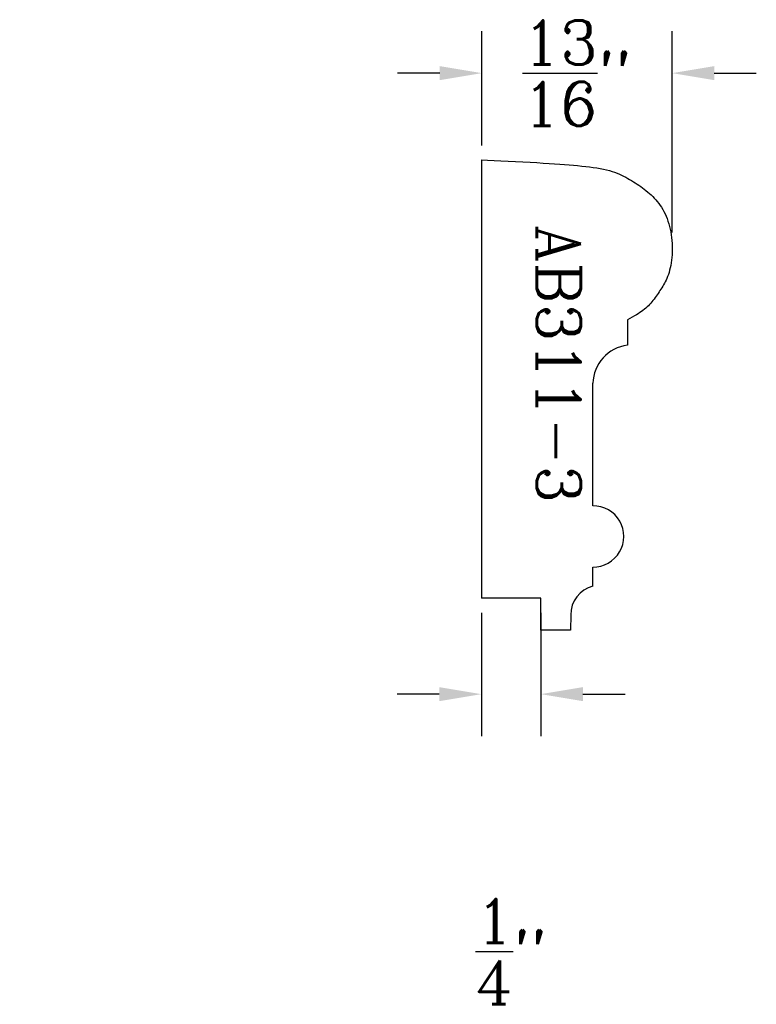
# Model space of a CAD drawing. Extents: x -1.84 to 1.31, y -1.98 to 2.22.
import ezdxf
from ezdxf.enums import TextEntityAlignment as Align

# ---------------------------------------------------------------- set-up
doc = ezdxf.new("R2010")
doc.units = 0
doc.header["$MEASUREMENT"] = 0
doc.layers.get('0').update_dxf_attribs({"linetype": 'CONTINUOUS'})
for name, color, linetype in [('DIMEN', 1, 'CONTINUOUS'), ('PROF', 7, 'CONTINUOUS'), ('TEXT', 3, 'CONTINUOUS')]:
    doc.layers.add(name, color=color, linetype=linetype)
doc.layers.get('0').off()
doc.styles.add('ROMANC', font='ROMANC', dxfattribs={"height": 0.1875})
doc.dimstyles.get("Standard").update_dxf_attribs({"dimtxt": 0.18, "dimasz": 0.18, "dimexe": 0.18, "dimexo": 0.0625, "dimgap": 0.09, "dimtad": 0, "dimtih": 1, "dimtoh": 1, "dimdec": 4, "dimzin": 0, "dimdsep": 46, "dimtxsty": 'Standard', "dimcen": 0.09, "dimadec": 0, "dimazin": 0, "dimtfac": 1, "dimtdec": 4, "dimtofl": 0, "dimtmove": 0, "dimatfit": 3, "dimfxl": 1, "dimtolj": 1, "dimtzin": 0, "dimarcsym": 0})

# ---------------------------------------------------------------- blocks, each defined once
blk = doc.blocks.new('*D2')
at = {"color": 0, "linetype": 'ByBlock'}
for p, q in [((-0.4227, 1.6238), (-1.2113, 1.6238)), ((-1.0313, 1.4438), (-1.0313, 0.8677)), ((-1.0313, -0.0685), (-1.0313, 0.5077)), ((-0.4143, -0.2485), (-1.2113, -0.2485))]:
    blk.add_line(p, q, dxfattribs=at)
for points in [[(-1.0613, 1.4438), (-1.0013, 1.4438), (-1.0313, 1.6238)], [(-1.0613, -0.0685), (-1.0013, -0.0685), (-1.0313, -0.2485)]]:
    blk.add_solid(points, dxfattribs=at)
at = {"color": 0, "linetype": 'ByBlock', "style": 'ROMANC'}
blk.add_text('1 7/8"', height=0.1875, dxfattribs=at).set_placement((-1.0313, 0.6877), align=Align.MIDDLE_CENTER)
blk = doc.blocks.new('*D4')
at = {"color": 0, "linetype": 'ByBlock'}
for p, q in [((-1.0313, -0.0685), (-1.0313, 0.1115)), ((-0.4143, -0.2485), (-1.2113, -0.2485)), ((0.3246, -0.3841), (-1.2113, -0.3841)), ((-1.0313, -0.5641), (-1.0313, -0.7441)), ((-1.0313, -0.7441), (-1.2113, -0.7441))]:
    blk.add_line(p, q, dxfattribs=at)
for points in [[(-1.0613, -0.0685), (-1.0013, -0.0685), (-1.0313, -0.2485)], [(-1.0613, -0.5641), (-1.0013, -0.5641), (-1.0313, -0.3841)]]:
    blk.add_solid(points, dxfattribs=at)
at = {"color": 0, "linetype": 'ByBlock', "style": 'ROMANC'}
blk.add_text('1/8"', height=0.1875, dxfattribs=at).set_placement((-1.587, -0.7441), align=Align.MIDDLE_CENTER)
blk = doc.blocks.new('*D9')
at = {"layer": 'DIMEN', "color": 0, "lineweight": -2}
for p, q in [((0.1352, 1.6863), (0.1352, 2.1749)), ((0.9479, 1.314), (0.9479, 2.1749)), ((-0.0448, 1.9949), (-0.2248, 1.9949)), ((1.1279, 1.9949), (1.3079, 1.9949))]:
    blk.add_line(p, q, dxfattribs=at)
at = {"layer": 'DIMEN', "color": 0}
for points in [[(-0.0448, 2.0249), (-0.0448, 1.9649), (0.1352, 1.9949)], [(1.1279, 2.0249), (1.1279, 1.9649), (0.9479, 1.9949)]]:
    blk.add_solid(points, dxfattribs=at)
at = {"layer": 'DIMEN', "color": 0, "insert": (0.5416, 1.9949), "char_height": 0.1875, "attachment_point": 5, "style": 'ROMANC'}
blk.add_mtext('\\A1;{\\H1.000000x;\\S13/16;}"', dxfattribs=at)
blk = doc.blocks.new('*D10')
at = {"layer": 'DIMEN', "color": 0, "lineweight": -2}
for p, q in [((0.1332, -0.311), (0.1332, -0.8382)), ((0.3871, -0.311), (0.3871, -0.8382)), ((-0.0468, -0.6582), (-0.2268, -0.6582)), ((0.5671, -0.6582), (0.7471, -0.6582))]:
    blk.add_line(p, q, dxfattribs=at)
at = {"layer": 'DIMEN', "color": 0}
for points in [[(-0.0468, -0.6282), (-0.0468, -0.6882), (0.1332, -0.6582)], [(0.5671, -0.6282), (0.5671, -0.6882), (0.3871, -0.6582)]]:
    blk.add_solid(points, dxfattribs=at)
at = {"layer": 'DIMEN', "color": 0, "insert": (0.2602, -1.7582), "char_height": 0.1875, "attachment_point": 5, "style": 'ROMANC'}
blk.add_mtext('\\A1;{\\H1.000000x;\\S1/4;}"', dxfattribs=at)

msp = doc.modelspace()

# ---------------------------------------------------------------- linework, layer by layer
at = {"layer": 'PROF', "linetype": 'Continuous'}
for p, q in [((0.135194, -0.248512), (0.135194, 1.623829)), ((0.387126, -0.248512), (0.133201, -0.248512)), ((0.387126, -0.384472), (0.387126, -0.248512)), ((0.514297, -0.384472), (0.387126, -0.384472))]:
    msp.add_line(p, q, dxfattribs=at)
at = {"layer": 'PROF'}
for p, q in [((0.756828, 0.940922), (0.756828, 0.832555)), ((0.609606, 0.146349), (0.609606, 0.669772)), ((0.609128, -0.196862), (0.609128, -0.115143)), ((0.514693, -0.319881), (0.514297, -0.384472))]:
    msp.add_line(p, q, dxfattribs=at)
at = {"layer": 'PROF', "linetype": 'Continuous'}
msp.add_lwpolyline([(0.135194, 1.623829), (0.159874, 1.622551), (0.187289, 1.621218), (0.21674, 1.619837), (0.247528, 1.618416), (0.278953, 1.616964), (0.310316, 1.615487), (0.340918, 1.613995), (0.370058, 1.612495), (0.397191, 1.610992), (0.422375, 1.609482), (0.445822, 1.607955), (0.467745, 1.606406), (0.488356, 1.604825), (0.507866, 1.603205), (0.526487, 1.601538), (0.544431, 1.599816), (0.561869, 1.598029), (0.578802, 1.596153), (0.59519, 1.594162), (0.610993, 1.592029), (0.626172, 1.58973), (0.640686, 1.587237), (0.654496, 1.584524), (0.667561, 1.581566), (0.67986, 1.578344), (0.691444, 1.574872), (0.702384, 1.571173), (0.712748, 1.56727), (0.722608, 1.563186), (0.732032, 1.558942), (0.741092, 1.554561), (0.749855, 1.550067), (0.758386, 1.545476), (0.766715, 1.540788), (0.774866, 1.535995), (0.782865, 1.531093), (0.790734, 1.526074), (0.798499, 1.520932), (0.806183, 1.515661), (0.813811, 1.510254), (0.821399, 1.504705), (0.828935, 1.498999), (0.836398, 1.493123), (0.843769, 1.487062), (0.851027, 1.480801), (0.858152, 1.474327), (0.865123, 1.467623), (0.871922, 1.460677), (0.878527, 1.453472), (0.884922, 1.445987), (0.891091, 1.438201), (0.897015, 1.430092), (0.902679, 1.421637), (0.908066, 1.412814), (0.913158, 1.403602), (0.917939, 1.393979), (0.922394, 1.383931), (0.926517, 1.373487), (0.930301, 1.36268), (0.933742, 1.351548), (0.936835, 1.340125), (0.939575, 1.328448), (0.941956, 1.316553), (0.943973, 1.304476), (0.945623, 1.292255), (0.946905, 1.27994), (0.947821, 1.267586), (0.948372, 1.255244), (0.94856, 1.242969), (0.948387, 1.230813), (0.947852, 1.21883), (0.946958, 1.207072), (0.94571, 1.195591), (0.94413, 1.184426), (0.942243, 1.173613), (0.940074, 1.163189), (0.937649, 1.153191), (0.934993, 1.143654), (0.932131, 1.134617), (0.929089, 1.126115), (0.925891, 1.118166), (0.922551, 1.110714), (0.919084, 1.103684), (0.915502, 1.096999), (0.911818, 1.090584), (0.908046, 1.084364), (0.9042, 1.078264), (0.900292, 1.072207), (0.896333, 1.066135), (0.892315, 1.060046), (0.888229, 1.053955), (0.884064, 1.047877), (0.879811, 1.041828), (0.87546, 1.035821), (0.870999, 1.029872), (0.86642, 1.023996), (0.861711, 1.018207), (0.856854, 1.012517), (0.851832, 1.006936), (0.846627, 1.001477), (0.841221, 0.99615), (0.835595, 0.990966), (0.829731, 0.985937), (0.823611, 0.981074), (0.817205, 0.976372), (0.810431, 0.971757), (0.803196, 0.96714), (0.795406, 0.962434), (0.786968, 0.957548), (0.777788, 0.952393), (0.767772, 0.946881), (0.756828, 0.940922)], dxfattribs=at)
at = {"layer": 'PROF'}
for centre, radius, start, end in [((0.778335, 0.665138), 0.168793, 97.320507, 178.426903), ((0.611048, 0.0156), 0.130757, 269.158845, 90.631725), ((0.64256, -0.320283), 0.127868, 105.156393, 179.820065)]:
    msp.add_arc(centre, radius, start, end, dxfattribs=at)

# ---------------------------------------------------------------- texts
at = {"layer": 'TEXT', "style": 'ROMANC'}
msp.add_text('AB311-3', height=0.1875, rotation=270, dxfattribs=at).set_placement((0.370362, 1.346735))

# ---------------------------------------------------------------- dimensions: what is measured, and where the dimension line sits
at = {"layer": 'DIMEN'}
for base, p1, p2, picture, middle in [((0.135194, 1.994922), (0.947907, 1.251526), (0.135194, 1.623829), '*D9', (0.54155, 1.994922)), ((0.3871265, -0.6582088), (0.1332014, -0.2485116), (0.3871265, -0.2485116), '*D10', (0.260164, -1.7582088))]:
    dim = msp.add_linear_dim(base=base, p1=p1, p2=p2, dimstyle='Standard', override={"dimdec": 5, "dimlunit": 4, "dimtxsty": 'ROMANC', "dimtdec": 5, "dimtmove": 2}, dxfattribs=at)
    dim.commit()
    dim.dimension.update_dxf_attribs({"geometry": picture, "text_midpoint": middle})
for base, p1, p2, picture, middle in [((-1.031286, -0.248512), (-0.360162, 1.623829), (-0.351791, -0.248512), '*D2', (-1.031286, 0.687659)), ((-1.031286, -0.384053), (-0.351791, -0.248512), (0.387126, -0.384053), '*D4', (-1.587, -0.744053))]:
    dim = msp.add_linear_dim(base=base, p1=p1, p2=p2, angle=90, dimstyle='Standard', dxfattribs=at)
    dim.commit()
    dim.dimension.update_dxf_attribs({"geometry": picture, "text_midpoint": middle})

doc.saveas('drawing.dxf')
